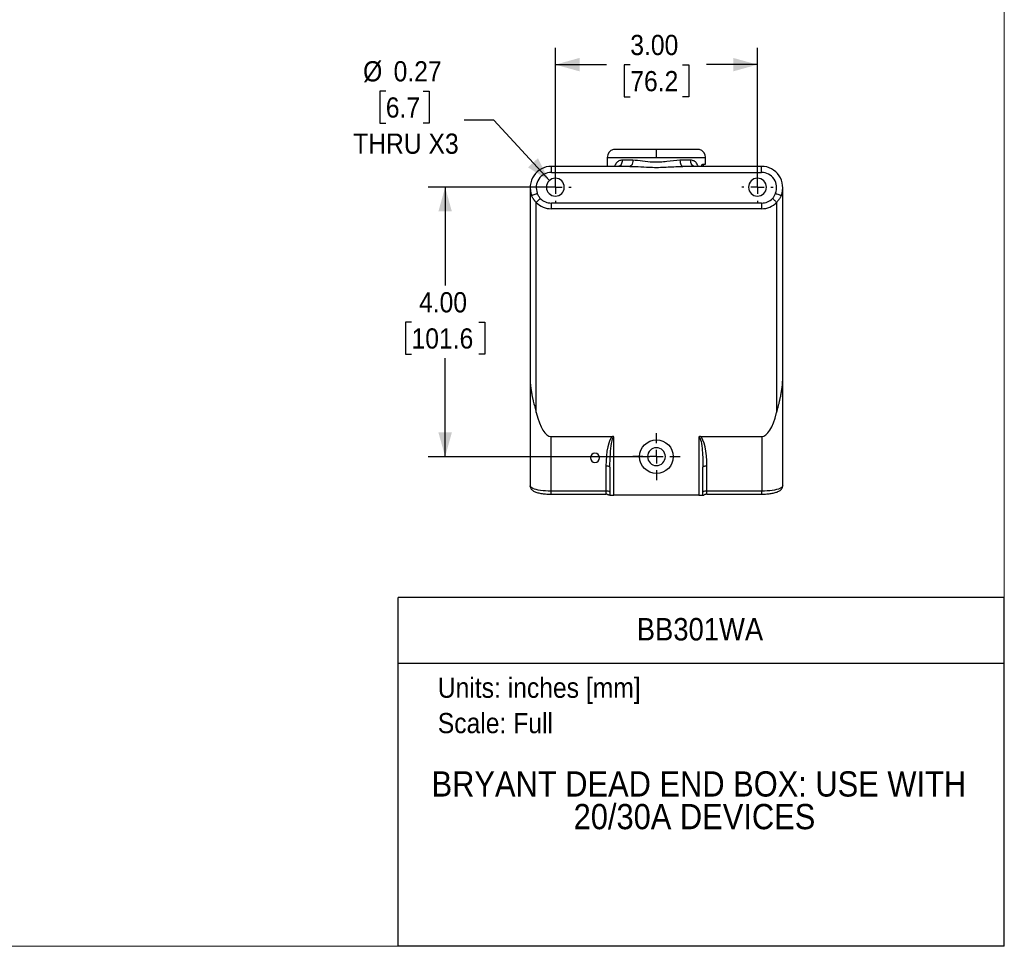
# Model space of a CAD drawing. Header units: inches. Extents: x 0 to 34, y 0 to 22.
# Tile 4 of 5: x 19.4 to 34, y 0 to 13.8. Entities that reach past the tile are written whole.
import ezdxf
from ezdxf.enums import TextEntityAlignment as Align

# ---------------------------------------------------------------- set-up
doc = ezdxf.new("R2010")
doc.units = ezdxf.units.IN
doc.header["$LTSCALE"] = 2
doc.header["$MEASUREMENT"] = 0
doc.linetypes.add('SLD-Center', pattern=[0.75, 0.6, -0.05, 0.05, -0.05])
doc.linetypes.add('SLD-Solid', pattern=[0])
doc.layers.add('CENTER', color=40, linetype='SLD-Center')
doc.layers.add('SLD-DEFPOINTS', color=7, linetype='Continuous')
doc.layers.add('DIMENSIONS', color=140, linetype='SLD-Solid', lineweight=25)
doc.layers.add('TEXT', color=140, linetype='SLD-Solid', lineweight=25)
doc.styles.add('SLDTEXTSTYLE0', font='GOTHIC.TTF', dxfattribs={"width": 0.913})
doc.dimstyles.new('SLDDIMSTYLE3', dxfattribs={"dimtxt": 0.3, "dimasz": 0.36, "dimexe": 0, "dimexo": 0.0625, "dimgap": 0.075, "dimtad": 0, "dimtih": 1, "dimtoh": 1, "dimrnd": 1e-09, "dimzin": 4, "dimdsep": 46, "dimtxsty": 'SLDTEXTSTYLE0', "dimsah": 1, "dimcen": 0.09, "dimadec": 0, "dimazin": 1, "dimtfac": 1, "dimtofl": 0, "dimtmove": 0, "dimatfit": 3, "dimfxl": 0, "dimfrac": 2, "dimtolj": 1, "dimtzin": 12, "dimarcsym": 0})
doc.dimstyles.new('SLDDIMSTYLE4', dxfattribs={"dimtxt": 0.3, "dimasz": 0.36, "dimexe": 0, "dimexo": 0.0625, "dimgap": 0.075, "dimtad": 0, "dimtih": 1, "dimtoh": 1, "dimrnd": 1e-09, "dimdsep": 46, "dimtxsty": 'SLDTEXTSTYLE0', "dimsah": 1, "dimcen": 0, "dimadec": 0, "dimazin": 2, "dimtfac": 1, "dimtofl": 0, "dimtmove": 0, "dimatfit": 3, "dimfxl": 0, "dimfrac": 2, "dimtolj": 1, "dimtzin": 12, "dimarcsym": 0})

# ---------------------------------------------------------------- blocks, each defined once
blk = doc.blocks.new('SW_NOTE_0')
at = {"layer": 'TEXT', "color": 0, "insert": (0, 0.383), "char_height": 0.3, "attachment_point": 1, "style": 'SLDTEXTSTYLE0'}
blk.add_mtext('Units: inches [mm]', dxfattribs=at)
blk = doc.blocks.new('SW_NOTE_0_1')
at = {"layer": 'TEXT', "color": 0, "insert": (0, 0.383), "char_height": 0.3, "attachment_point": 1, "style": 'SLDTEXTSTYLE0'}
blk.add_mtext('Scale: Full', dxfattribs=at)
blk = doc.blocks.new('Block1')
at = {"layer": 'TEXT'}
for p, q in [((34, 5.178), (25, 5.178)), ((25, 0), (25, 5.178)), ((34, 0), (34, 5.178)), ((25, 4.204), (34, 4.204)), ((34, 0), (25, 0))]:
    blk.add_line(p, q, dxfattribs=at)
for name, p in [('SW_NOTE_0', (25.589, 3.606)), ('SW_NOTE_0_1', (25.589, 3.081))]:
    blk.add_blockref(name, p, dxfattribs=at)
at = {"layer": 'TEXT', "color": 140, "style": 'SLDTEXTSTYLE0', "width": 0.913}
for tag, height, p in [('AUTOATTR0', 0.333, (28.543, 4.441)), ('AUTOATTR1_0', 0.375, (25.497, 2.111)), ('AUTOATTR1_1', 0.375, (27.606, 1.626))]:
    blk.add_attdef(tag, text='', height=height, dxfattribs=at).set_placement(p, align=Align.BOTTOM_LEFT)
blk = doc.blocks.new('Block2')
at = {"color": 7, "linetype": 'SLD-Solid', "lineweight": 18}
for q in [(34, 22), (0, 0)]:
    blk.add_line((34, 0), q, dxfattribs=at)
blk = doc.blocks.new('_D_5')
at = {"layer": 'DIMENSIONS'}
for p, q in [((27.335, 11.369), (27.335, 13.339)), ((30.335, 11.369), (30.335, 13.339)), ((27.335, 13.089), (28.093, 13.089)), ((28.447, 13.087), (28.356, 13.087)), ((28.356, 13.087), (28.356, 12.611)), ((29.223, 13.087), (29.314, 13.087)), ((29.314, 13.087), (29.314, 12.611)), ((30.335, 13.089), (29.577, 13.089)), ((28.356, 12.611), (28.447, 12.611)), ((29.314, 12.611), (29.223, 12.611))]:
    blk.add_line(p, q, dxfattribs=at)
for points in [[(27.335, 13.089), (27.695, 12.989), (27.695, 13.189)], [(30.335, 13.089), (29.975, 13.189), (29.975, 12.989)]]:
    blk.add_solid(points, dxfattribs=at)
at = {"layer": 'DIMENSIONS', "char_height": 0.3, "attachment_point": 1, "style": 'SLDTEXTSTYLE0'}
for s, insert in [('3.00', (28.447, 13.531)), ('76.2', (28.447, 12.994))]:
    blk.add_mtext(s, dxfattribs=dict(at, insert=insert))
blk = doc.blocks.new('_D_6')
at = {"layer": 'DIMENSIONS'}
for p, q in [((27.235, 11.269), (25.448, 11.269)), ((25.698, 11.269), (25.698, 9.809)), ((25.199, 9.267), (25.108, 9.267)), ((25.108, 9.267), (25.108, 8.791)), ((26.197, 9.267), (26.288, 9.267)), ((26.288, 9.267), (26.288, 8.791)), ((25.108, 8.791), (25.199, 8.791)), ((26.288, 8.791), (26.197, 8.791)), ((25.698, 7.269), (25.698, 8.73)), ((28.735, 7.269), (25.448, 7.269))]:
    blk.add_line(p, q, dxfattribs=at)
for points in [[(25.698, 11.269), (25.598, 10.909), (25.798, 10.909)], [(25.698, 7.269), (25.798, 7.629), (25.598, 7.629)]]:
    blk.add_solid(points, dxfattribs=at)
at = {"layer": 'DIMENSIONS', "char_height": 0.3, "attachment_point": 1, "style": 'SLDTEXTSTYLE0'}
for s, insert in [('4.00', (25.31, 9.711)), ('101.6', (25.199, 9.174))]:
    blk.add_mtext(s, dxfattribs=dict(at, insert=insert))
blk = doc.blocks.new('_D_7')
at = {"layer": 'DIMENSIONS'}
for p, q in [((24.817, 12.696), (24.726, 12.696)), ((24.726, 12.696), (24.726, 12.22)), ((25.371, 12.696), (25.463, 12.696)), ((25.463, 12.696), (25.463, 12.22)), ((24.726, 12.22), (24.817, 12.22)), ((25.463, 12.22), (25.371, 12.22)), ((26.419, 12.264), (25.982, 12.264)), ((27.245, 11.367), (26.419, 12.264))]:
    blk.add_line(p, q, dxfattribs=at)
blk.add_solid([(27.245, 11.367), (27.075, 11.699), (26.928, 11.564)], dxfattribs=at)
at = {"layer": 'DIMENSIONS', "char_height": 0.3, "attachment_point": 1, "style": 'SLDTEXTSTYLE0'}
for s, insert in [('%%c', (24.48, 13.14)), ('0.27', (24.933, 13.14)), ('6.7', (24.817, 12.603)), ('THRU X3', (24.332, 12.066))]:
    blk.add_mtext(s, dxfattribs=dict(at, insert=insert))
blk = doc.blocks.new('SW_CENTERMARKSYMBOL_0')
at = {"layer": 'CENTER', "color": 0}
for p, q in [((0, 0.2), (0, 0.35)), ((-0.2, 0), (-0.35, 0)), ((0, 0), (-0.1, 0)), ((0, 0), (0, 0.1)), ((0, 0), (0, -0.1)), ((0, 0), (0.1, 0)), ((0.2, 0), (0.35, 0)), ((0, -0.2), (0, -0.35))]:
    blk.add_line(p, q, dxfattribs=at)
blk = doc.blocks.new('SW_CENTERMARKSYMBOL_1')
at = {"layer": 'CENTER', "color": 0}
for p, q in [((0, 0.2), (0, 0.2325)), ((-0.2, 0), (-0.2325, 0)), ((0, 0), (-0.1, 0)), ((0, 0), (0, 0.1)), ((0, 0), (0, -0.1)), ((0, 0), (0.1, 0)), ((0.2, 0), (0.2325, 0)), ((0, -0.2), (0, -0.2325))]:
    blk.add_line(p, q, dxfattribs=at)
blk = doc.blocks.new('SW_CENTERMARKSYMBOL_2')
at = {"layer": 'CENTER', "color": 0}
for p, q in [((0, 0.2), (0, 0.2325)), ((-0.2, 0), (-0.2325, 0)), ((0, 0), (-0.1, 0)), ((0, 0), (0, 0.1)), ((0, 0), (0, -0.1)), ((0, 0), (0.1, 0)), ((0.2, 0), (0.2325, 0)), ((0, -0.2), (0, -0.2325))]:
    blk.add_line(p, q, dxfattribs=at)

msp = doc.modelspace()

# ---------------------------------------------------------------- linework, layer by layer
for p, q in [((28.105033, 11.712528), (28.105033, 11.579216)), ((28.105033, 11.712528), (28.835033, 11.712528)), ((28.835033, 11.829216), (28.197033, 11.829216)), ((29.473033, 11.829216), (28.835033, 11.829216)), ((28.835033, 11.712528), (28.835033, 11.829216)), ((28.835033, 11.712528), (29.565033, 11.712528)), ((29.565033, 11.609216), (29.565033, 11.712528)), ((27.275033, 11.489216), (27.275033, 11.579216)), ((28.442605, 11.579216), (27.275033, 11.579216)), ((28.277896, 11.582749), (28.26556, 11.579216)), ((28.485677, 11.669216), (28.328063, 11.669216)), ((29.342004, 11.669216), (29.18439, 11.669216)), ((30.395033, 11.579216), (29.227462, 11.579216)), ((29.404507, 11.579216), (29.392201, 11.58274)), ((29.522642, 11.609216), (29.565033, 11.609216)), ((29.535033, 11.579216), (29.535033, 11.609216)), ((30.395033, 11.489216), (30.395033, 11.579216)), ((27.275033, 11.489216), (30.395033, 11.489216)), ((26.960033, 11.264216), (26.960033, 8.431079)), ((30.710033, 8.431079), (30.710033, 11.264216)), ((27.050033, 7.923118), (27.050033, 11.043762)), ((30.395033, 11.034068), (27.275033, 11.034068)), ((27.275033, 10.949216), (27.275033, 11.034068)), ((30.395033, 11.034068), (30.395033, 10.949216)), ((30.620033, 11.043762), (30.620033, 7.923118)), ((30.395033, 10.949216), (27.275033, 10.949216)), ((26.960033, 8.431079), (26.960033, 6.837405)), ((30.710033, 6.837405), (30.710033, 8.431079)), ((27.270033, 7.569216), (28.182977, 7.569216)), ((27.270033, 6.757171), (27.270033, 7.569216)), ((28.205033, 6.699216), (28.205033, 7.561317)), ((29.465033, 7.561317), (29.465033, 6.699216)), ((29.48709, 7.569216), (30.400033, 7.569216)), ((30.400033, 7.569216), (30.400033, 6.757171)), ((28.085033, 7.129), (28.085033, 6.757171)), ((28.145033, 7.11347), (28.145033, 6.699216)), ((29.525033, 6.699216), (29.525033, 7.11347)), ((29.585033, 6.757171), (29.585033, 7.129)), ((28.085033, 6.757171), (27.270033, 6.757171)), ((27.270033, 6.7127), (27.270033, 6.757171)), ((28.085033, 6.757171), (28.085033, 6.7127)), ((30.400033, 6.757171), (29.585033, 6.757171)), ((29.585033, 6.7127), (29.585033, 6.757171)), ((30.400033, 6.7127), (30.400033, 6.757171)), ((27.270033, 6.7127), (28.085033, 6.7127)), ((28.145033, 6.699216), (28.205033, 6.699216)), ((29.465033, 6.699216), (28.205033, 6.699216)), ((29.465033, 6.699216), (29.525033, 6.699216)), ((29.585033, 6.7127), (30.400033, 6.7127))]:
    msp.add_line(p, q)
at = {"flags": 128}
for points in [[(27.270033, 6.757171), (27.22957, 6.757858), (27.1898, 6.759905), (27.151402, 6.763279), (27.115033, 6.767921), (27.081317, 6.773751), (27.05083, 6.780671), (27.024094, 6.788562), (27.001566, 6.797288), (26.983631, 6.806701), (26.970596, 6.816639), (26.962686, 6.826933), (26.960033, 6.837405)], [(30.710033, 6.837405), (30.707381, 6.826933), (30.69947, 6.816639), (30.686436, 6.806701), (30.668501, 6.797288), (30.645973, 6.788562), (30.619237, 6.780671), (30.58875, 6.773751), (30.555033, 6.767921), (30.518665, 6.763279), (30.480267, 6.759905), (30.440497, 6.757858), (30.400033, 6.757171)]]:
    msp.add_lwpolyline(points, dxfattribs=at)
msp.add_circle((28.835033, 7.269216), 0.25)
for centre, radius, start, end in [((28.225033, 11.712528), 0.12, 103.4933988, 180), ((29.445033, 11.712528), 0.12, 0, 76.5066012), ((27.275033, 11.264216), 0.315, 90, 201.9907119), ((30.395033, 11.264216), 0.315, 338.0092881, 90), ((27.275033, 11.264216), 0.225, 90, 201.9907119), ((30.395033, 11.264216), 0.225, 338.0092881, 90), ((27.335033, 11.269216), 0.1325, 0, 180), ((27.335033, 11.269216), 0.1325, 180, 0), ((30.335033, 11.269216), 0.1325, 0, 180), ((30.335033, 11.269216), 0.1325, 180, 0), ((27.275033, 11.264216), 0.315, 224.4153086, 270), ((27.275033, 11.264216), 0.230147, 224.4153086, 270), ((30.395033, 11.264216), 0.230147, 270, 315.5846914), ((30.395033, 11.264216), 0.315, 270, 315.5846914), ((27.922547, 7.251702), 0.068, 0, 270), ((28.835033, 7.269216), 0.1325, 0, 180), ((27.922547, 7.251702), 0.068, 270, 0), ((28.835033, 7.269216), 0.1325, 180, 0), ((28.099029, 6.687569), 0.070995, 49.6093081, 101.3690545), ((29.571038, 6.687569), 0.070995, 78.6309455, 130.3906919), ((28.085033, 6.6527), 0.06, 74.7227623, 90), ((29.585033, 6.6527), 0.06, 90, 104.3323749)]:
    msp.add_arc(centre, radius, start, end)
for centre, major_axis, ratio, start_param, end_param in [((27.270033, 8.766964), (0, -1.197748), 0.258819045, 5.494145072, 6.283185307), ((30.400033, 8.766964), (0, -1.197748), 0.258819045, 0, 0.789040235), ((28.205033, 7.129), (0, 0.447846), 0.267949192, 0.184854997, 1.570796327), ((29.465033, 7.129), (0, 0.447846), 0.267949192, 4.71238898, 6.09833031)]:
    msp.add_ellipse(centre, major_axis=major_axis, ratio=ratio, start_param=start_param, end_param=end_param)
for points, knots in [([(28.328063, 11.669216), (28.319246, 11.668779), (28.302101, 11.667929), (28.27821, 11.660147), (28.256795, 11.646896), (28.241081, 11.630124), (28.230381, 11.613581), (28.22237, 11.598445), (28.218542, 11.586054), (28.21643, 11.579216)], [0, 0, 0, 0, 0.178404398, 0.346934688, 0.526446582, 0.700747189, 0.794474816, 0.886579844, 1, 1, 1, 1]), ([(28.328063, 11.669216), (28.327129, 11.657399), (28.325261, 11.633765), (28.310724, 11.604371), (28.293877, 11.586018), (28.281827, 11.583553), (28.277896, 11.582749)], [0, 0, 0, 0, 0.287003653, 0.574007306, 0.861010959, 1, 1, 1, 1]), ([(28.485677, 11.669216), (28.485677, 11.642288), (28.474857, 11.595665), (28.45227, 11.579216), (28.442605, 11.579216)], [0, 0, 0, 0, 0.571428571, 1, 1, 1, 1]), ([(28.442605, 11.579216), (28.494106, 11.579216), (28.602511, 11.573082), (28.795184, 11.56116), (29.012051, 11.567761), (29.158794, 11.579216), (29.227462, 11.579216)], [0, 0, 0, 0, 0.446944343, 0.893888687, 1.489814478, 2.08574027, 2.08574027, 2.08574027, 2.08574027]), ([(29.18439, 11.669216), (29.123259, 11.669216), (28.992622, 11.646307), (28.799558, 11.633105), (28.628032, 11.656949), (28.531525, 11.669216), (28.485677, 11.669216)], [0, 0, 0, 0, 0.595925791, 1.191851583, 1.638795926, 2.08574027, 2.08574027, 2.08574027, 2.08574027]), ([(29.18439, 11.669216), (29.18439, 11.657435), (29.185511, 11.645658), (29.189827, 11.62389), (29.193019, 11.613906), (29.200992, 11.597246), (29.20577, 11.590575), (29.216188, 11.581558), (29.221824, 11.579216), (29.227462, 11.579216)], [0, 0, 0, 0, 0.25, 0.25, 0.5, 0.5, 0.75, 0.75, 1, 1, 1, 1]), ([(29.454227, 11.579216), (29.453799, 11.580683), (29.451748, 11.587714), (29.444823, 11.604468), (29.432455, 11.626265), (29.4143, 11.646044), (29.393558, 11.659569), (29.369436, 11.667822), (29.351356, 11.66874), (29.342004, 11.669216)], [0, 0, 0, 0, 0.024022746, 0.115137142, 0.300961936, 0.466630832, 0.634925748, 0.811165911, 1, 1, 1, 1]), ([(29.392201, 11.58274), (29.388259, 11.583546), (29.376199, 11.586012), (29.359342, 11.60437), (29.344806, 11.633765), (29.342938, 11.657399), (29.342004, 11.669216)], [0, 0, 0, 0, 0.1392924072, 0.4261949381, 0.7130974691, 1, 1, 1, 1]), ([(29.503575, 11.579216), (29.50381, 11.58037), (29.504753, 11.585008), (29.508209, 11.594768), (29.514514, 11.606412), (29.519933, 11.608281), (29.522642, 11.609216)], [0, 0, 0, 0, 0.062067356, 0.249466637, 0.62473898, 1, 1, 1, 1]), ([(26.982951, 11.146262), (26.982951, 11.146262), (26.985123, 11.147139), (26.993484, 11.150515), (26.99967, 11.153013), (27.015118, 11.159252), (27.024375, 11.162991), (27.04456, 11.171142), (27.05548, 11.175552), (27.066403, 11.179963)], [0, 0, 0, 0, 0.25, 0.25, 0.5, 0.5, 0.75, 0.75, 1, 1, 1, 1]), ([(27.050033, 11.043762), (27.048227, 11.045632), (27.044558, 11.049434), (27.039165, 11.055394), (27.033769, 11.061653), (27.028405, 11.068224), (27.02309, 11.075103), (27.017847, 11.082291), (27.012696, 11.089789), (27.005306, 11.101246), (26.99608, 11.117279), (26.98887, 11.132268), (26.984637, 11.142135), (26.983519, 11.144872), (26.982951, 11.146262)], [0, 0, 0, 0, 0.061094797, 0.1241315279, 0.1891434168, 0.2561607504, 0.3252111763, 0.396319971, 0.4695102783, 0.5448033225, 0.7278908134, 0.9247582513, 0.9617895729, 1, 1, 1, 1]), ([(27.110643, 11.103146), (27.100269, 11.113734), (27.092113, 11.12617), (27.077985, 11.152446), (27.071946, 11.166239), (27.066403, 11.179963)], [0, 0, 0, 0, 0.5, 0.5, 1, 1, 1, 1]), ([(30.603663, 11.179963), (30.598101, 11.166188), (30.592168, 11.152522), (30.578011, 11.126365), (30.569822, 11.113759), (30.559424, 11.103146)], [0, 0, 0, 0, 0.5, 0.5, 1, 1, 1, 1]), ([(30.603663, 11.179963), (30.614587, 11.175552), (30.625507, 11.171142), (30.645692, 11.162991), (30.654949, 11.159252), (30.670397, 11.153013), (30.676583, 11.150515), (30.684943, 11.147139), (30.687115, 11.146262), (30.687115, 11.146262)], [0, 0, 0, 0, 0.25, 0.25, 0.5, 0.5, 0.75, 0.75, 1, 1, 1, 1]), ([(30.687115, 11.146262), (30.685985, 11.143529), (30.682537, 11.135195), (30.676114, 11.121674), (30.667621, 11.106086), (30.658613, 11.09155), (30.649251, 11.07806), (30.63965, 11.06563), (30.629992, 11.054211), (30.623286, 11.047174), (30.620033, 11.043762)], [0, 0, 0, 0, 0.075199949, 0.229326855, 0.375936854, 0.515120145, 0.646982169, 0.77164695, 0.889261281, 1, 1, 1, 1]), ([(27.050033, 11.043762), (27.055058, 11.048684), (27.072943, 11.066208), (27.099338, 11.09207), (27.110643, 11.103146)], [0, 0, 0, 0, 0.571428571, 1, 1, 1, 1]), ([(30.559424, 11.103146), (30.570729, 11.09207), (30.597124, 11.066208), (30.615009, 11.048684), (30.620033, 11.043762)], [0, 0, 0, 0, 0.428571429, 1, 1, 1, 1]), ([(26.960033, 8.431079), (26.960068, 8.424562), (26.960134, 8.411959), (26.960644, 8.393699), (26.961374, 8.376729), (26.962289, 8.361049), (26.963323, 8.346659), (26.964426, 8.333559), (26.965548, 8.321749), (26.96863, 8.292291), (26.974833, 8.246949), (26.985199, 8.189986), (26.995748, 8.140153), (27.006105, 8.095467), (27.016948, 8.051446), (27.028022, 8.008087), (27.039116, 7.965395), (27.046415, 7.937132), (27.050033, 7.923118)], [0, 0, 0, 0, 0.038613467, 0.074677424, 0.10819186, 0.139156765, 0.167572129, 0.193437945, 0.216754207, 0.237520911, 0.367897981, 0.485083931, 0.574379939, 0.662283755, 0.748796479, 0.833919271, 0.91765335, 1, 1, 1, 1]), ([(30.620033, 7.923118), (30.621947, 7.930545), (30.625789, 7.945461), (30.631616, 7.967912), (30.637485, 7.99054), (30.643374, 8.013344), (30.649249, 8.036322), (30.655079, 8.059477), (30.660827, 8.082806), (30.666457, 8.106311), (30.67193, 8.129991), (30.677206, 8.153847), (30.681071, 8.172288), (30.687165, 8.202604), (30.695232, 8.246951), (30.702376, 8.299096), (30.706741, 8.344781), (30.709424, 8.384873), (30.709817, 8.414657), (30.710033, 8.431079)], [0, 0, 0, 0, 0.043634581, 0.08763741, 0.13200869, 0.176748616, 0.221857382, 0.267335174, 0.313182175, 0.359398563, 0.405984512, 0.452940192, 0.500265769, 0.51493136, 0.632116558, 0.762496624, 0.823535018, 0.902703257, 1, 1, 1, 1]), ([(28.145033, 7.11347), (28.145033, 7.180468), (28.149139, 7.31423), (28.169211, 7.502604), (28.191569, 7.561317), (28.205033, 7.561317)], [0, 0, 0, 0, 0.448798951, 0.897597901, 1.570796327, 1.570796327, 1.570796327, 1.570796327]), ([(28.205033, 7.561317), (28.204348, 7.561967), (28.202729, 7.563504), (28.199347, 7.565684), (28.195067, 7.567483), (28.190594, 7.568595), (28.186964, 7.569021), (28.184546, 7.569216), (28.183392, 7.569122), (28.183067, 7.569095)], [0, 0, 0, 0, 0.118212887, 0.279502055, 0.500966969, 0.697234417, 0.854916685, 0.959154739, 1, 1, 1, 1]), ([(29.487058, 7.569174), (29.486744, 7.569189), (29.485597, 7.569243), (29.483182, 7.569049), (29.479522, 7.568605), (29.475019, 7.56749), (29.470722, 7.565684), (29.467338, 7.563503), (29.465718, 7.561966), (29.465033, 7.561317)], [0, 0, 0, 0, 0.039349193, 0.143470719, 0.30215812, 0.500162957, 0.721188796, 0.882143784, 1, 1, 1, 1]), ([(29.465033, 7.561317), (29.474009, 7.561317), (29.49193, 7.530675), (29.517167, 7.380855), (29.525033, 7.213967), (29.525033, 7.11347)], [-1.570796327, -1.570796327, -1.570796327, -1.570796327, -1.121997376, -0.673198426, 0, 0, 0, 0]), ([(28.145033, 7.11347), (28.145033, 7.115503), (28.143472, 7.117535), (28.137461, 7.121291), (28.133013, 7.123014), (28.121906, 7.125889), (28.115251, 7.12704), (28.100738, 7.128595), (28.092887, 7.129), (28.085033, 7.129)], [0, 0, 0, 0, 0.25, 0.25, 0.5, 0.5, 0.75, 0.75, 1, 1, 1, 1]), ([(29.585033, 7.129), (29.577179, 7.129), (29.569329, 7.128595), (29.554816, 7.12704), (29.548161, 7.125889), (29.537053, 7.123014), (29.532606, 7.121291), (29.526595, 7.117535), (29.525033, 7.115503), (29.525033, 7.11347)], [0, 0, 0, 0, 0.25, 0.25, 0.5, 0.5, 0.75, 0.75, 1, 1, 1, 1]), ([(26.960033, 6.837405), (26.960446, 6.831407), (26.961277, 6.819345), (26.967617, 6.802649), (26.976754, 6.788007), (26.988509, 6.775314), (27.003119, 6.763895), (27.021771, 6.75316), (27.045314, 6.743198), (27.073402, 6.734446), (27.104347, 6.727271), (27.136872, 6.72166), (27.170787, 6.717429), (27.205841, 6.714529), (27.239112, 6.712951), (27.260603, 6.712777), (27.270033, 6.7127)], [0, 0, 0, 0, 0.051377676, 0.103330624, 0.15531072, 0.210215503, 0.271684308, 0.344547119, 0.43190086, 0.523605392, 0.610669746, 0.694444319, 0.776330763, 0.857127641, 0.937309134, 1, 1, 1, 1]), ([(30.400033, 6.7127), (30.406346, 6.712736), (30.424662, 6.712838), (30.454836, 6.713973), (30.489854, 6.716514), (30.523616, 6.720322), (30.555725, 6.725379), (30.585901, 6.731745), (30.614037, 6.739581), (30.640289, 6.749342), (30.662154, 6.760611), (30.679614, 6.773466), (30.692551, 6.78693), (30.70219, 6.802069), (30.708746, 6.819092), (30.709603, 6.831282), (30.710033, 6.837405)], [0, 0, 0, 0, 0.041978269, 0.121792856, 0.201821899, 0.282277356, 0.36349274, 0.445965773, 0.53052174, 0.618641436, 0.712912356, 0.782045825, 0.841236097, 0.8955794, 0.9475526, 1, 1, 1, 1]), ([(28.100829, 6.710578), (28.10103, 6.710525), (28.104866, 6.709515), (28.112617, 6.707297), (28.124132, 6.703589), (28.130492, 6.70067), (28.133661, 6.699216)], [0, 0, 0, 0, 0.015681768, 0.298620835, 0.650462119, 1, 1, 1, 1]), ([(28.145033, 6.699216), (28.144997, 6.699216), (28.144922, 6.699216), (28.144354, 6.699216), (28.143463, 6.699216), (28.142207, 6.699216), (28.1406, 6.699216), (28.138635, 6.699216), (28.136328, 6.699216), (28.134566, 6.699216), (28.133661, 6.699216)], [0, 0, 0, 0, 0.100361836, 0.2072108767, 0.3208851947, 0.4416655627, 0.5697860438, 0.7054427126, 0.8488007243, 1, 1, 1, 1]), ([(29.525033, 6.699216), (29.525075, 6.699216), (29.525157, 6.699218), (29.525782, 6.699227), (29.526706, 6.699237), (29.527914, 6.699244), (29.529344, 6.699246), (29.530951, 6.699241), (29.532689, 6.699232), (29.534512, 6.69922), (29.535778, 6.699217), (29.536406, 6.699216)], [0, 0, 0, 0, 0.119341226, 0.236598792, 0.35174464, 0.464774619, 0.575711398, 0.684606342, 0.791540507, 0.896624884, 1, 1, 1, 1]), ([(29.570254, 6.710563), (29.564821, 6.709116), (29.551888, 6.705671), (29.542088, 6.701585), (29.536406, 6.699216)], [0, 0, 0, 0, 0.420149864, 1, 1, 1, 1])]:
    msp.add_open_spline(points, degree=3, knots=knots)

# ---------------------------------------------------------------- block references
at = {"layer": 'CENTER'}
for name, p in [('SW_CENTERMARKSYMBOL_1', (27.335033, 11.269216)), ('SW_CENTERMARKSYMBOL_2', (30.335033, 11.269216)), ('SW_CENTERMARKSYMBOL_0', (28.835033, 7.269216))]:
    msp.add_blockref(name, p, dxfattribs=at)
at = {"layer": 'SLD-DEFPOINTS'}
msp.add_blockref('Block2', (0, 0), dxfattribs=at)
ref = msp.add_blockref('Block1', (0.000004, 0), dxfattribs=at)
ref.add_attrib('AUTOATTR0', 'BB301WA', dxfattribs={"layer": 'TEXT', "height": 0.3333333, "style": 'SLDTEXTSTYLE0', "width": 0.913}).set_placement((28.542628, 4.440683), align=Align.BOTTOM_LEFT)
ref.add_attrib('AUTOATTR1_0', 'BRYANT DEAD END BOX: USE WITH ', dxfattribs={"layer": 'TEXT', "height": 0.375, "style": 'SLDTEXTSTYLE0', "width": 0.913}).set_placement((25.496785, 2.110635), align=Align.BOTTOM_LEFT)
ref.add_attrib('AUTOATTR1_1', '20/30A DEVICES', dxfattribs={"layer": 'TEXT', "height": 0.375, "style": 'SLDTEXTSTYLE0', "width": 0.913}).set_placement((27.605639, 1.625739), align=Align.BOTTOM_LEFT)

# ---------------------------------------------------------------- dimensions: what is measured, and where the dimension line sits
at = {"layer": 'DIMENSIONS'}
dim = msp.add_linear_dim(base=(30.335033, 13.089058), p1=(27.335033, 11.269216), p2=(30.335033, 11.269216), dimstyle='SLDDIMSTYLE3', dxfattribs=at)
dim.commit()
dim.dimension.update_dxf_attribs({"geometry": '_D_5', "text_midpoint": (28.835033, 13.089058), "dimtype": 160})
dim = msp.add_diameter_dim_2p(p1=(27.424768, 11.171728), p2=(27.245298, 11.366704), text='<>\\PTHRU X3', dimstyle='SLDDIMSTYLE4', dxfattribs=at)
dim.commit()
dim.dimension.update_dxf_attribs({"geometry": '_D_7', "text_midpoint": (25.094323, 12.458208), "dimtype": 163})
dim = msp.add_linear_dim(base=(25.698222, 7.269216), p1=(27.335033, 11.269216), p2=(28.835033, 7.269216), angle=90, dimstyle='SLDDIMSTYLE3', dxfattribs=at)
dim.commit()
dim.dimension.update_dxf_attribs({"geometry": '_D_6', "text_midpoint": (25.698222, 9.269216), "dimtype": 160})

doc.saveas('drawing.dxf')
